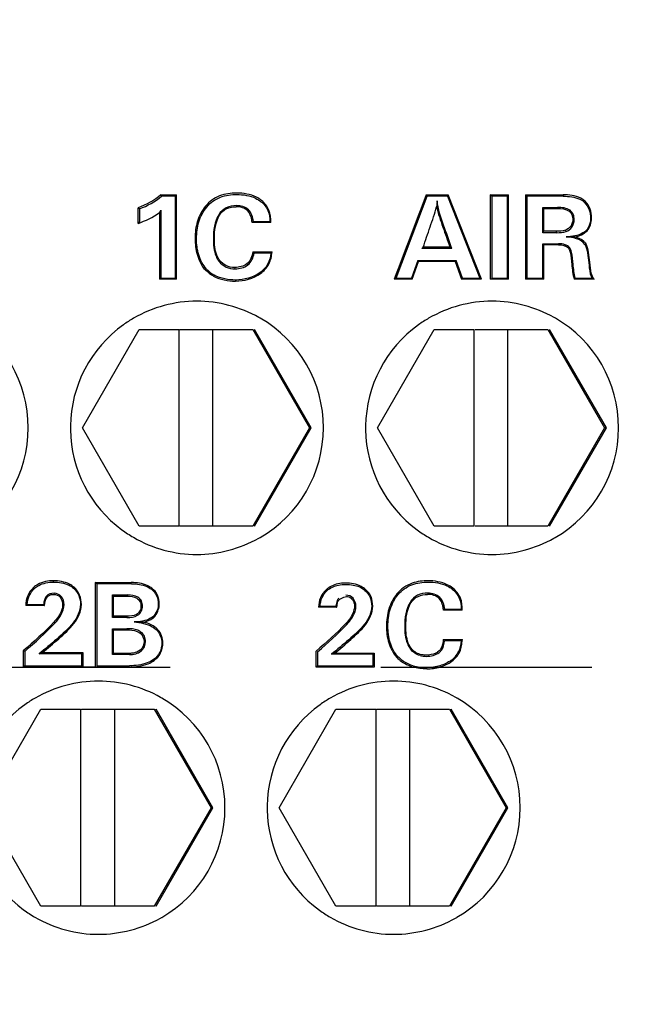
# Model space of a CAD drawing. Header units: millimetres. Extents: x 7426 to 8300, y 123 to 421.
# Tile 136 of 197: x 8144.52 to 8145.61, y 219.36 to 221.1. Entities that reach past the tile are written whole.
import ezdxf

# ---------------------------------------------------------------- set-up
doc = ezdxf.new("R2010")
doc.units = ezdxf.units.MM
doc.linetypes.add('CENTER', pattern=[0.6, 0.375, -0.075, 0.075, -0.075])
for name, color, linetype in [('中心线', 7, 'CENTER'), ('外形图', 7, 'Continuous'), ('尺寸标注', 7, 'Continuous'), ('运动范围', 7, 'Continuous')]:
    doc.layers.add(name, color=color, linetype=linetype)
doc.styles.add('微软雅黑', font='msyh.ttc')
doc.dimstyles.new('尺寸标注_1_20比例', dxfattribs={"dimtxt": 1.5, "dimasz": 1.25, "dimexe": 0.5, "dimexo": 0.4, "dimgap": 0.5, "dimtad": 1, "dimdec": 1, "dimlfac": 20, "dimdsep": 46, "dimtxsty": '微软雅黑', "dimcen": 0.09, "dimadec": 0, "dimazin": 0, "dimtp": 0.01, "dimtm": 0.01, "dimtfac": 1, "dimtdec": 1, "dimtofl": 0, "dimtmove": 0, "dimatfit": 3, "dimfxl": 1, "dimtolj": 1, "dimarcsym": 0})

# ---------------------------------------------------------------- blocks, each defined once
blk = doc.blocks.new('*D1270')
at = {"layer": 'Defpoints', "color": 0}
for p in [(8171.7993, 231.3206), (8226.044, 230.3839), (8100.9141, 219.9546), (8166.8965, 219.9546), (8234.12, 219.9546)]:
    blk.add_point(p, dxfattribs=at)
at = {"layer": '尺寸标注', "color": 0, "lineweight": -2}
blk.add_arc((8166.8965, 219.9546), 12.3783, 15.78836, 174.21164, dxfattribs=at)
at = {"layer": '尺寸标注', "color": 0}
for points in [[(8178.6047, 223.2761), (8179.0109, 223.369), (8179.0868, 222.1041)], [(8154.3732, 221.2135), (8154.7894, 221.1925), (8154.5182, 219.9546)]]:
    blk.add_solid(points, dxfattribs=at)
at = {"layer": '尺寸标注', "color": 0, "insert": (8165.7062, 233.56), "char_height": 1.5, "attachment_point": 5, "rotation": 5, "style": '微软雅黑'}
blk.add_mtext('\\A1;-\\A1;170%%d', dxfattribs=at)
blk = doc.blocks.new('*D1271')
at = {"layer": 'Defpoints', "color": 0}
for p in [(8100.9141, 219.9546), (8166.8965, 219.9546), (8234.12, 219.9546), (8160.0673, 209.5713), (8226.044, 209.5253)]:
    blk.add_point(p, dxfattribs=at)
at = {"layer": '尺寸标注', "color": 0, "lineweight": -2}
blk.add_arc((8166.8965, 219.9546), 12.4279, 185.76527, 344.23473, dxfattribs=at)
at = {"layer": '尺寸标注', "color": 0}
for points in [[(8154.7396, 218.7167), (8154.3234, 218.6957), (8154.4686, 219.9546)], [(8179.0599, 216.5315), (8178.6538, 216.6244), (8179.1355, 217.7965)]]:
    blk.add_solid(points, dxfattribs=at)
at = {"layer": '尺寸标注', "color": 0, "insert": (8165.9248, 208.8482), "char_height": 1.5, "attachment_point": 5, "rotation": 355, "style": '微软雅黑'}
blk.add_mtext('\\A1;+\\A1;170%%d', dxfattribs=at)

msp = doc.modelspace()

# ---------------------------------------------------------------- linework, layer by layer
at = {"layer": '中心线', "linetype": 'CENTER', "ltscale": 5}
msp.add_line((8100.9141, 219.9546), (8234.12, 219.9546), dxfattribs=at)
at = {"layer": '外形图', "color": 7, "linetype": 'Continuous'}
for p, q in [((8144.7729, 220.7936), (8144.8009, 220.7936)), ((8144.7991, 220.7911), (8144.7741, 220.7911)), ((8144.7991, 220.7911), (8144.8009, 220.7936)), ((8144.7991, 220.6455), (8144.7991, 220.7911)), ((8144.8009, 220.6436), (8144.8009, 220.7936)), ((8145.1913, 220.6455), (8145.2465, 220.7911)), ((8145.2447, 220.7936), (8145.2836, 220.7936)), ((8145.2465, 220.7911), (8145.2447, 220.7936)), ((8145.2825, 220.7911), (8145.2465, 220.7911)), ((8145.2825, 220.7911), (8145.2836, 220.7936)), ((8145.2825, 220.7911), (8145.34, 220.6455)), ((8145.3428, 220.6436), (8145.2836, 220.7936)), ((8145.3612, 220.7911), (8145.3587, 220.7936)), ((8145.3587, 220.7936), (8145.3913, 220.7936)), ((8145.3587, 220.7936), (8145.3587, 220.6436)), ((8145.3894, 220.7911), (8145.3612, 220.7911)), ((8145.3612, 220.7911), (8145.3612, 220.6455)), ((8145.3894, 220.7911), (8145.3913, 220.7936)), ((8145.3894, 220.6455), (8145.3894, 220.7911)), ((8145.3913, 220.6436), (8145.3913, 220.7936)), ((8145.4237, 220.7911), (8145.4212, 220.7936)), ((8145.4212, 220.7936), (8145.4881, 220.7936)), ((8145.4884, 220.7911), (8145.4237, 220.7911)), ((8145.4237, 220.7911), (8145.4237, 220.6455)), ((8145.4881, 220.7936), (8145.4884, 220.7911)), ((8144.9073, 220.7745), (8144.907, 220.7726)), ((8145.5264, 220.7802), (8145.5276, 220.7821)), ((8144.7322, 220.7429), (8144.7322, 220.7708)), ((8144.7348, 220.7689), (8144.7348, 220.7456)), ((8144.7703, 220.7622), (8144.7703, 220.6436)), ((8144.7729, 220.7666), (8144.7728, 220.6455)), ((8144.8757, 220.7582), (8144.8772, 220.7574)), ((8145.4519, 220.7264), (8145.4519, 220.7712)), ((8145.4519, 220.7712), (8145.4537, 220.7694)), ((8145.4519, 220.7712), (8145.4784, 220.7712)), ((8145.4537, 220.729), (8145.4537, 220.7694)), ((8145.4537, 220.7694), (8145.4781, 220.7694)), ((8145.4784, 220.7712), (8145.4781, 220.7694)), ((8145.5005, 220.7661), (8145.4989, 220.7647)), ((8144.9685, 220.7444), (8144.9352, 220.7444)), ((8144.9375, 220.7463), (8144.9668, 220.7463)), ((8145.5038, 220.7361), (8145.5017, 220.7377)), ((8145.508, 220.75), (8145.5055, 220.7504)), ((8145.537, 220.7521), (8145.5389, 220.7525)), ((8145.4519, 220.7264), (8145.4537, 220.729)), ((8145.4768, 220.7264), (8145.4519, 220.7264)), ((8145.4762, 220.729), (8145.4537, 220.729)), ((8145.4935, 220.7284), (8145.4925, 220.7308)), ((8144.8363, 220.7158), (8144.8337, 220.7161)), ((8144.8662, 220.7158), (8144.868, 220.7161)), ((8145.4519, 220.6455), (8145.4519, 220.7067)), ((8145.4519, 220.7067), (8145.4537, 220.7049)), ((8145.4519, 220.7067), (8145.4802, 220.7067)), ((8145.4799, 220.7049), (8145.4537, 220.7049)), ((8145.4537, 220.6436), (8145.4537, 220.7049)), ((8145.4802, 220.7067), (8145.4799, 220.7049)), ((8145.4916, 220.705), (8145.4906, 220.7033)), ((8145.5269, 220.7055), (8145.5285, 220.7069)), ((8144.9362, 220.6922), (8144.9705, 220.6922)), ((8144.9685, 220.6897), (8144.9385, 220.6897)), ((8145.2367, 220.698), (8145.2394, 220.7006)), ((8145.2904, 220.698), (8145.2367, 220.698)), ((8145.2869, 220.7006), (8145.2394, 220.7006)), ((8145.2904, 220.698), (8145.2869, 220.7006)), ((8145.4997, 220.6999), (8145.4976, 220.6989)), ((8145.5033, 220.6918), (8145.5009, 220.6917)), ((8144.9276, 220.669), (8144.9259, 220.6711)), ((8145.23, 220.6772), (8145.2188, 220.6455)), ((8145.22, 220.6436), (8145.2312, 220.6753)), ((8145.23, 220.6772), (8145.2312, 220.6753)), ((8145.23, 220.6772), (8145.298, 220.6772)), ((8145.2961, 220.6753), (8145.2312, 220.6753)), ((8145.298, 220.6772), (8145.2961, 220.6753)), ((8145.2961, 220.6753), (8145.3073, 220.6436)), ((8145.3092, 220.6455), (8145.298, 220.6772)), ((8145.506, 220.6699), (8145.5035, 220.67)), ((8145.5338, 220.6733), (8145.5356, 220.6738)), ((8144.9047, 220.6621), (8144.9044, 220.6646)), ((8144.9491, 220.6552), (8144.95, 220.6538)), ((8145.5364, 220.6535), (8145.5383, 220.6543)), ((8144.7728, 220.6455), (8144.7703, 220.6436)), ((8144.8009, 220.6436), (8144.7703, 220.6436)), ((8144.7728, 220.6455), (8144.7991, 220.6455)), ((8144.7991, 220.6455), (8144.8009, 220.6436)), ((8144.9059, 220.6423), (8144.9055, 220.6404)), ((8145.1913, 220.6455), (8145.1877, 220.6436)), ((8145.22, 220.6436), (8145.1877, 220.6436)), ((8145.1913, 220.6455), (8145.2188, 220.6455)), ((8145.2188, 220.6455), (8145.22, 220.6436)), ((8145.3092, 220.6455), (8145.3073, 220.6436)), ((8145.3428, 220.6436), (8145.3073, 220.6436)), ((8145.3092, 220.6455), (8145.34, 220.6455)), ((8145.3428, 220.6436), (8145.34, 220.6455)), ((8145.3913, 220.6436), (8145.3587, 220.6436)), ((8145.3612, 220.6455), (8145.3894, 220.6455)), ((8145.3894, 220.6455), (8145.3913, 220.6436)), ((8145.4237, 220.6455), (8145.4211, 220.6436)), ((8145.4537, 220.6436), (8145.4211, 220.6436)), ((8145.4237, 220.6455), (8145.4519, 220.6455)), ((8145.4519, 220.6455), (8145.4537, 220.6436)), ((8145.5436, 220.6436), (8145.5081, 220.6436)), ((8145.5099, 220.6455), (8145.5399, 220.6455)), ((8144.6332, 220.3796), (8144.7342, 220.5546)), ((8144.7342, 220.5546), (8144.8052, 220.5546)), ((8144.8052, 220.2046), (8144.8052, 220.5546)), ((8144.8067, 220.5546), (8144.9362, 220.5546)), ((8144.8652, 220.2046), (8144.8652, 220.5546)), ((8144.9362, 220.5546), (8145.0372, 220.3796)), ((8145.0402, 220.3796), (8144.9392, 220.5546)), ((8145.1581, 220.3796), (8145.2591, 220.5546)), ((8145.2591, 220.5546), (8145.3301, 220.5546)), ((8145.3301, 220.2046), (8145.3301, 220.5546)), ((8145.3316, 220.5546), (8145.4611, 220.5546)), ((8145.3901, 220.2046), (8145.3901, 220.5546)), ((8145.4611, 220.5546), (8145.5621, 220.3796)), ((8145.5651, 220.3796), (8145.4641, 220.5546)), ((8144.7342, 220.2046), (8144.6332, 220.3796)), ((8145.0372, 220.3796), (8144.9362, 220.2046)), ((8144.9392, 220.2046), (8145.0402, 220.3796)), ((8145.0372, 220.3796), (8145.0402, 220.3796)), ((8145.2591, 220.2046), (8145.1581, 220.3796)), ((8145.5621, 220.3796), (8145.4611, 220.2046)), ((8145.4641, 220.2046), (8145.5651, 220.3796)), ((8145.5621, 220.3796), (8145.5651, 220.3796)), ((8144.8052, 220.2046), (8144.7342, 220.2046)), ((8144.9362, 220.2046), (8144.8067, 220.2046)), ((8145.3301, 220.2046), (8145.2591, 220.2046)), ((8145.4611, 220.2046), (8145.3316, 220.2046)), ((8144.5821, 220.1055), (8144.5817, 220.1078)), ((8144.5482, 220.0941), (8144.5463, 220.0958)), ((8144.6174, 220.0946), (8144.6185, 220.0963)), ((8144.6561, 220.1047), (8144.7203, 220.1047)), ((8144.6587, 220.1024), (8144.6561, 220.1047)), ((8144.7207, 220.1024), (8144.6587, 220.1024)), ((8144.6587, 220.1024), (8144.6587, 219.9569)), ((8144.569, 220.0801), (8144.5704, 220.0788)), ((8144.5828, 220.0858), (8144.5823, 220.0837)), ((8144.5957, 220.08), (8144.5936, 220.0787)), ((8144.6869, 220.0425), (8144.6869, 220.0826)), ((8144.6869, 220.0826), (8144.6887, 220.0804)), ((8144.6869, 220.0826), (8144.714, 220.0826)), ((8144.6887, 220.0447), (8144.6887, 220.0804)), ((8144.6887, 220.0804), (8144.7137, 220.0804)), ((8144.714, 220.0826), (8144.7137, 220.0804)), ((8144.5661, 220.0637), (8144.5325, 220.0637)), ((8144.5352, 220.0659), (8144.5645, 220.0659)), ((8144.6007, 220.0654), (8144.5981, 220.0655)), ((8144.6298, 220.0657), (8144.6315, 220.0657)), ((8144.74, 220.063), (8144.7375, 220.0631)), ((8145.0859, 220.0607), (8145.0533, 220.0607)), ((8145.0559, 220.0629), (8145.0843, 220.0629)), ((8145.3089, 220.0555), (8145.2755, 220.0555)), ((8145.2778, 220.0576), (8145.3071, 220.0576)), ((8144.6869, 220.0425), (8144.6887, 220.0447)), ((8144.7126, 220.0425), (8144.6869, 220.0425)), ((8144.7122, 220.0447), (8144.6887, 220.0447)), ((8144.7122, 220.0447), (8144.7126, 220.0425)), ((8144.7621, 220.0477), (8144.7635, 220.0465)), ((8144.5843, 220.0326), (8144.5823, 220.0341)), ((8144.6169, 220.0332), (8144.6182, 220.0319)), ((8144.6869, 219.9766), (8144.6869, 220.0227)), ((8144.6869, 220.0227), (8144.6887, 220.0206)), ((8144.6869, 220.0227), (8144.7126, 220.0227)), ((8144.6887, 219.9788), (8144.6887, 220.0206)), ((8144.6887, 220.0206), (8144.7122, 220.0206)), ((8144.7126, 220.0227), (8144.7122, 220.0206)), ((8144.7664, 220.0193), (8144.7677, 220.0208)), ((8144.7375, 220.0166), (8144.7358, 220.0149)), ((8145.2751, 220.0032), (8145.3093, 220.0032)), ((8144.7745, 219.9973), (8144.7763, 219.9973)), ((8145.3074, 220.001), (8145.2774, 220.001)), ((8144.5282, 219.9833), (8144.5282, 219.9547)), ((8144.5308, 219.9823), (8144.5308, 219.9569)), ((8144.6323, 219.978), (8144.5562, 219.978)), ((8144.562, 219.9802), (8144.6341, 219.9802)), ((8144.6323, 219.978), (8144.6341, 219.9802)), ((8144.6323, 219.9569), (8144.6323, 219.978)), ((8144.6341, 219.9802), (8144.6341, 219.9547)), ((8144.6869, 219.9766), (8144.6887, 219.9788)), ((8144.7173, 219.9766), (8144.6869, 219.9766)), ((8144.7169, 219.9788), (8144.6887, 219.9788)), ((8144.7169, 219.9788), (8144.7173, 219.9766)), ((8144.7377, 219.9828), (8144.737, 219.9834)), ((8145.0491, 219.9546), (8145.0491, 219.9825)), ((8145.0517, 219.9815), (8145.0517, 219.9568)), ((8145.1503, 219.9772), (8145.0761, 219.9772)), ((8145.0819, 219.9794), (8145.1521, 219.9794)), ((8145.1503, 219.9568), (8145.1503, 219.9772)), ((8145.1521, 219.9794), (8145.1521, 219.9546)), ((8144.5308, 219.9569), (8144.5282, 219.9547)), ((8144.5282, 219.9547), (8144.7165, 219.9547)), ((8144.5308, 219.9569), (8144.6323, 219.9569)), ((8144.6323, 219.9569), (8144.6341, 219.9547)), ((8144.6587, 219.9569), (8144.7169, 219.9569)), ((8145.0517, 219.9568), (8145.0491, 219.9546)), ((8145.1521, 219.9546), (8145.0491, 219.9546)), ((8145.0517, 219.9568), (8145.1503, 219.9568)), ((8144.4582, 219.7046), (8144.5592, 219.8796)), ((8144.5592, 219.8796), (8144.6302, 219.8796)), ((8144.6302, 219.8796), (8144.6302, 219.5296)), ((8144.6317, 219.8796), (8144.7612, 219.8796)), ((8144.6902, 219.8796), (8144.6902, 219.5296)), ((8144.7612, 219.8796), (8144.8623, 219.7046)), ((8144.8652, 219.7046), (8144.7642, 219.8796)), ((8144.9831, 219.7046), (8145.0841, 219.8796)), ((8145.0841, 219.8796), (8145.1551, 219.8796)), ((8145.1551, 219.8796), (8145.1551, 219.5296)), ((8145.1566, 219.8796), (8145.2861, 219.8796)), ((8145.2151, 219.8796), (8145.2151, 219.5296)), ((8145.2861, 219.8796), (8145.3872, 219.7046)), ((8145.3901, 219.7046), (8145.2891, 219.8796)), ((8144.5592, 219.5296), (8144.4582, 219.7046)), ((8144.8623, 219.7046), (8144.7612, 219.5296)), ((8144.7642, 219.5296), (8144.8652, 219.7046)), ((8144.8623, 219.7046), (8144.8652, 219.7046)), ((8145.0841, 219.5296), (8144.9831, 219.7046)), ((8145.3872, 219.7046), (8145.2861, 219.5296)), ((8145.2891, 219.5296), (8145.3901, 219.7046)), ((8145.3872, 219.7046), (8145.3901, 219.7046)), ((8144.6302, 219.5296), (8144.5592, 219.5296)), ((8144.7612, 219.5296), (8144.6317, 219.5296)), ((8145.1551, 219.5296), (8145.0841, 219.5296)), ((8145.2861, 219.5296), (8145.1566, 219.5296))]:
    msp.add_line(p, q, dxfattribs=at)
for centre, radius, start, end in [((8144.1027, 220.4746), 0.7422, 25.2418, 25.461), ((8145.3366, 221.5922), 1.0198, 233.6576, 233.8375), ((8144.6796, 220.8182), 0.1066, 328.2882, 331.0348), ((8144.8461, 220.7893), 0.1578, 320.8555, 322.0261), ((8144.8946, 220.6994), 0.0575, 222.5461, 241.0444), ((8144.8951, 220.6993), 0.0556, 222.6004, 240.9966), ((8145.5818, 220.5731), 0.102, 134.7956, 136.272), ((8144.837, 220.3794), 0.2252, 90.0154, 120.0763), ((8145.362, 220.3794), 0.2252, 90.0153, 120.0863), ((8144.312, 220.3797), 0.225, 299.9744, 59.9592), ((8144.837, 220.3796), 0.2251, 125.5556, 179.1526), ((8144.8367, 220.38), 0.2245, 120.0719, 125.5526), ((8144.8367, 220.3791), 0.2256, 59.9743, 60.6446), ((8144.837, 220.3797), 0.225, 299.9642, 59.9643), ((8145.3619, 220.3796), 0.225, 125.5538, 179.1539), ((8145.3616, 220.38), 0.2245, 120.0821, 125.5513), ((8145.3616, 220.3791), 0.2256, 59.9881, 60.6584), ((8145.3619, 220.3796), 0.225, 299.9497, 59.9787), ((8144.8338, 220.3796), 0.2218, 179.1421, 180.834), ((8144.8369, 220.3796), 0.225, 180.8205, 233.6916), ((8145.3587, 220.3796), 0.2218, 179.1438, 180.8318), ((8145.3619, 220.3796), 0.225, 180.8186, 233.6455), ((8144.8367, 220.3793), 0.2246, 233.6976, 239.8613), ((8145.3616, 220.3793), 0.2246, 233.651, 239.846), ((8144.8369, 220.3795), 0.2249, 239.845, 269.9995), ((8144.8367, 220.3801), 0.2255, 299.2777, 299.9527), ((8145.3619, 220.3795), 0.2249, 239.8297, 269.9997), ((8145.3616, 220.3801), 0.2255, 299.2636, 299.9386), ((8144.6728, 219.8885), 0.2245, 127.8132, 128.6948), ((8143.8871, 221.7419), 1.8866, 290.7734, 290.9609), ((8144.2538, 222.1597), 2.3323, 290.6466, 290.7993), ((8145.2347, 220.0101), 0.057, 222.4391, 233.2865), ((8145.235, 220.0101), 0.0548, 222.4486, 233.2945), ((8144.662, 219.7045), 0.2251, 90.0147, 120.0615), ((8145.1869, 219.7044), 0.2252, 90.0147, 120.07), ((8144.6616, 219.7051), 0.2244, 120.0579, 125.5621), ((8144.6616, 219.704), 0.2256, 59.9643, 60.6347), ((8144.6619, 219.7046), 0.225, 299.9669, 59.9547), ((8145.1865, 219.7051), 0.2244, 120.0665, 125.561), ((8145.1866, 219.704), 0.2256, 59.9767, 60.6471), ((8145.1869, 219.7046), 0.225, 300.0147, 59.9677), ((8144.6619, 219.7046), 0.225, 125.5659, 179.1668), ((8145.1869, 219.7046), 0.225, 125.5644, 179.1679), ((8145.1836, 219.7046), 0.2217, 179.1551, 180.8613), ((8144.662, 219.7046), 0.225, 180.8386, 233.6977), ((8145.1869, 219.7046), 0.225, 180.8489, 234.0425), ((8144.6618, 219.7043), 0.2247, 233.7027, 239.8617), ((8145.1867, 219.7043), 0.2246, 234.0456, 239.8894), ((8144.662, 219.7046), 0.225, 239.845, 269.9982), ((8144.6617, 219.705), 0.2254, 299.2792, 299.9544), ((8145.1869, 219.7046), 0.225, 239.8734, 269.997), ((8145.1866, 219.7051), 0.2256, 299.3337, 300.0051)]:
    msp.add_arc(centre, radius, start, end, dxfattribs=at)
for points in [[(8144.7729, 220.7936), (8144.7613, 220.7833), (8144.7468, 220.7761), (8144.7322, 220.7708)], [(8144.7348, 220.7689), (8144.7489, 220.7741), (8144.7628, 220.7812), (8144.7741, 220.7911)], [(8145.2447, 220.7936), (8145.2257, 220.7436), (8145.2067, 220.6936), (8145.1877, 220.6436)], [(8145.4212, 220.7936), (8145.4212, 220.7436), (8145.4212, 220.6936), (8145.4211, 220.6436)], [(8144.7322, 220.7429), (8144.7456, 220.7476), (8144.7592, 220.7533), (8144.7703, 220.7622)], [(8144.8757, 220.7582), (8144.8682, 220.7458), (8144.8662, 220.7303), (8144.8662, 220.7158)], [(8144.868, 220.7161), (8144.868, 220.7302), (8144.8699, 220.7453), (8144.8772, 220.7574)], [(8145.4781, 220.7694), (8145.4852, 220.7694), (8145.4931, 220.7688), (8145.4989, 220.7647)], [(8145.5005, 220.7661), (8145.4943, 220.7705), (8145.486, 220.7712), (8145.4784, 220.7712)], [(8145.4989, 220.7647), (8145.5031, 220.7617), (8145.5055, 220.7557), (8145.5055, 220.7504)], [(8144.9375, 220.7463), (8144.9367, 220.7457), (8144.9359, 220.7451), (8144.9352, 220.7444)], [(8145.5017, 220.7377), (8145.4994, 220.7346), (8145.4961, 220.732), (8145.4925, 220.7308)], [(8145.5055, 220.7504), (8145.5055, 220.746), (8145.5043, 220.7413), (8145.5017, 220.7377)], [(8145.5038, 220.7361), (8145.5067, 220.74), (8145.508, 220.7452), (8145.508, 220.75)], [(8145.4925, 220.7308), (8145.4873, 220.729), (8145.4817, 220.729), (8145.4762, 220.729)], [(8145.4768, 220.7264), (8145.4765, 220.7273), (8145.4764, 220.7282), (8145.4762, 220.729)], [(8145.4768, 220.7264), (8145.4824, 220.7264), (8145.4882, 220.7265), (8145.4935, 220.7284)], [(8145.4935, 220.7284), (8145.4976, 220.7298), (8145.5013, 220.7326), (8145.5038, 220.7361)], [(8145.4799, 220.7049), (8145.4835, 220.7049), (8145.4872, 220.7044), (8145.4906, 220.7033)], [(8145.4916, 220.705), (8145.488, 220.7062), (8145.484, 220.7067), (8145.4802, 220.7067)], [(8145.4906, 220.7033), (8145.4932, 220.7024), (8145.4959, 220.7011), (8145.4976, 220.6989)], [(8145.4997, 220.6999), (8145.4977, 220.7024), (8145.4946, 220.704), (8145.4916, 220.705)], [(8144.9362, 220.6922), (8144.9354, 220.6844), (8144.9321, 220.6758), (8144.9259, 220.6711)], [(8144.9276, 220.669), (8144.9338, 220.6737), (8144.9373, 220.682), (8144.9385, 220.6897)], [(8145.4976, 220.6989), (8145.4992, 220.6968), (8145.5003, 220.6943), (8145.5009, 220.6917)], [(8145.5033, 220.6918), (8145.5027, 220.6947), (8145.5014, 220.6975), (8145.4997, 220.6999)], [(8145.5009, 220.6917), (8145.5024, 220.6846), (8145.5028, 220.6772), (8145.5035, 220.67)], [(8145.506, 220.6699), (8145.5053, 220.6772), (8145.5049, 220.6846), (8145.5033, 220.6918)], [(8144.8761, 220.6755), (8144.8763, 220.6762), (8144.8769, 220.6767), (8144.8774, 220.6773)], [(8144.9259, 220.6711), (8144.9199, 220.6666), (8144.9118, 220.6646), (8144.9044, 220.6646)], [(8144.9047, 220.6621), (8144.9127, 220.6621), (8144.9212, 220.6643), (8144.9276, 220.669)], [(8145.5338, 220.6733), (8145.5345, 220.6667), (8145.5349, 220.66), (8145.5364, 220.6535)], [(8145.5383, 220.6543), (8145.5368, 220.6607), (8145.5363, 220.6673), (8145.5356, 220.6738)], [(8144.9059, 220.6423), (8144.893, 220.6423), (8144.8795, 220.6445), (8144.8682, 220.6507)], [(8144.9055, 220.6404), (8144.921, 220.6404), (8144.9374, 220.6448), (8144.95, 220.6538)], [(8144.9491, 220.6552), (8144.9369, 220.6465), (8144.9209, 220.6423), (8144.9059, 220.6423)], [(8145.5364, 220.6535), (8145.5371, 220.6507), (8145.5384, 220.648), (8145.5399, 220.6455)], [(8145.5436, 220.6436), (8145.5414, 220.6469), (8145.5391, 220.6504), (8145.5383, 220.6543)], [(8144.8667, 220.6491), (8144.8783, 220.6427), (8144.8923, 220.6404), (8144.9055, 220.6404)], [(8145.5399, 220.6455), (8145.5411, 220.6449), (8145.5423, 220.6443), (8145.5436, 220.6436)], [(8144.9473, 220.5757), (8144.9141, 220.5943), (8144.875, 220.6046), (8144.837, 220.6046)], [(8145.4722, 220.5757), (8145.4391, 220.5943), (8145.3999, 220.6046), (8145.3619, 220.6046)], [(8144.8369, 220.1546), (8144.8748, 220.1546), (8144.9139, 220.1648), (8144.947, 220.1834)], [(8145.3619, 220.1546), (8145.3998, 220.1546), (8145.4388, 220.1648), (8145.4719, 220.1833)], [(8144.6561, 220.1047), (8144.6561, 220.0547), (8144.6561, 220.0047), (8144.6561, 219.9547)], [(8145.0875, 220.1023), (8145.0799, 220.1007), (8145.0724, 220.0972), (8145.0667, 220.092)], [(8145.0685, 220.0903), (8145.074, 220.0953), (8145.0813, 220.0987), (8145.0886, 220.1002)], [(8145.1012, 220.1036), (8145.0966, 220.1036), (8145.092, 220.1033), (8145.0875, 220.1023)], [(8145.0886, 220.1002), (8145.0929, 220.101), (8145.0972, 220.1014), (8145.1015, 220.1014)], [(8145.1015, 220.1014), (8145.106, 220.1014), (8145.1106, 220.1011), (8145.115, 220.1003)], [(8145.115, 220.1003), (8145.1225, 220.0989), (8145.1301, 220.0958), (8145.1358, 220.0907)], [(8144.569, 220.0801), (8144.5661, 220.076), (8144.565, 220.0708), (8144.5645, 220.0659)], [(8144.5661, 220.0637), (8144.5664, 220.0689), (8144.5673, 220.0746), (8144.5704, 220.0788)], [(8144.5828, 220.0858), (8144.5778, 220.0858), (8144.5719, 220.0841), (8144.569, 220.0801)], [(8144.5823, 220.0837), (8144.5865, 220.0837), (8144.5909, 220.0818), (8144.5936, 220.0787)], [(8144.5957, 220.08), (8144.5926, 220.0836), (8144.5875, 220.0858), (8144.5828, 220.0858)], [(8144.5936, 220.0787), (8144.5967, 220.0752), (8144.5981, 220.0701), (8144.5981, 220.0655)], [(8144.6007, 220.0654), (8144.6007, 220.0706), (8144.5991, 220.0762), (8144.5957, 220.08)], [(8145.0887, 220.0767), (8145.0869, 220.0742), (8145.0858, 220.0711), (8145.0851, 220.0681)], [(8145.1147, 220.0767), (8145.1117, 220.0801), (8145.1067, 220.0823), (8145.1021, 220.0823)], [(8145.1127, 220.0753), (8145.1147, 220.0731), (8145.116, 220.0702), (8145.1166, 220.0673)], [(8145.1197, 220.0624), (8145.1197, 220.0674), (8145.1181, 220.0729), (8145.1147, 220.0767)], [(8144.6298, 220.0657), (8144.6298, 220.054), (8144.6241, 220.0423), (8144.6169, 220.0332)], [(8144.6182, 220.0319), (8144.6258, 220.0414), (8144.6315, 220.0536), (8144.6315, 220.0657)], [(8144.7682, 220.0667), (8144.7682, 220.0601), (8144.766, 220.0531), (8144.7621, 220.0477)], [(8144.7635, 220.0465), (8144.7676, 220.0522), (8144.77, 220.0597), (8144.77, 220.0668)], [(8145.0851, 220.0681), (8145.0847, 220.0664), (8145.0845, 220.0646), (8145.0843, 220.0629)], [(8145.1166, 220.0673), (8145.117, 220.0657), (8145.1171, 220.0641), (8145.1171, 220.0625)], [(8145.1478, 220.0626), (8145.1478, 220.0513), (8145.1424, 220.04), (8145.1353, 220.0311)], [(8145.1367, 220.0298), (8145.144, 220.039), (8145.1496, 220.0509), (8145.1496, 220.0627)], [(8145.216, 220.0695), (8145.2086, 220.0571), (8145.2065, 220.0416), (8145.2065, 220.0271)], [(8145.2084, 220.0272), (8145.2084, 220.0412), (8145.2103, 220.0564), (8145.2176, 220.0684)], [(8144.5823, 220.0341), (8144.5654, 220.016), (8144.5468, 219.9997), (8144.5282, 219.9833)], [(8144.5308, 219.9823), (8144.5492, 219.9985), (8144.5676, 220.0147), (8144.5843, 220.0326)], [(8144.7763, 219.9973), (8144.7763, 220.0056), (8144.7732, 220.0145), (8144.7677, 220.0208)], [(8145.1017, 220.0319), (8145.0853, 220.0143), (8145.0671, 219.9984), (8145.0491, 219.9825)], [(8145.0517, 219.9815), (8145.0695, 219.9972), (8145.0874, 220.013), (8145.1036, 220.0304)], [(8144.7358, 220.0149), (8144.7402, 220.0115), (8144.743, 220.0054), (8144.743, 219.9998)], [(8144.7664, 220.0193), (8144.7716, 220.0135), (8144.7745, 220.0051), (8144.7745, 219.9973)], [(8144.7359, 219.9845), (8144.7326, 219.9818), (8144.7283, 219.9802), (8144.7241, 219.9794)], [(8144.743, 219.9998), (8144.743, 219.9942), (8144.7403, 219.988), (8144.7359, 219.9845)], [(8144.7377, 219.9828), (8144.7425, 219.9867), (8144.7456, 219.9935), (8144.7456, 219.9998)], [(8145.2338, 219.9749), (8145.227, 219.9768), (8145.2206, 219.9813), (8145.2163, 219.987)], [(8145.234, 219.977), (8145.2277, 219.9788), (8145.2217, 219.983), (8145.2177, 219.9883)], [(8144.7241, 219.9794), (8144.7217, 219.979), (8144.7193, 219.9788), (8144.7169, 219.9788)], [(8144.7173, 219.9766), (8144.7244, 219.9766), (8144.7321, 219.9784), (8144.7377, 219.9828)], [(8144.7598, 219.9679), (8144.7564, 219.9654), (8144.7525, 219.9634), (8144.7486, 219.9619)], [(8145.2338, 219.9749), (8145.2374, 219.9739), (8145.2413, 219.9735), (8145.2451, 219.9735)], [(8145.2447, 219.9757), (8145.2411, 219.9757), (8145.2375, 219.9761), (8145.234, 219.977)], [(8145.2451, 219.9735), (8145.253, 219.9735), (8145.2615, 219.9756), (8145.2679, 219.9804)], [(8144.7486, 219.9619), (8144.7386, 219.9581), (8144.7276, 219.9569), (8144.7169, 219.9569)], [(8145.22, 219.9548), (8145.213, 219.9568), (8145.2063, 219.9601), (8145.2006, 219.9644)], [(8145.2216, 219.9567), (8145.2147, 219.9587), (8145.208, 219.9618), (8145.2022, 219.9661)], [(8145.2459, 219.9514), (8145.2374, 219.9514), (8145.2289, 219.9523), (8145.2207, 219.9546)], [(8145.2216, 219.9567), (8145.2296, 219.9545), (8145.2379, 219.9533), (8145.2462, 219.9536)], [(8145.2459, 219.9514), (8145.2538, 219.9514), (8145.2618, 219.9524), (8145.2694, 219.9546)], [(8145.2692, 219.9567), (8145.2618, 219.9546), (8145.2539, 219.9536), (8145.2462, 219.9536)], [(8145.2894, 219.9666), (8145.2833, 219.9622), (8145.2764, 219.9589), (8145.2692, 219.9567)], [(8145.2692, 219.9567), (8145.2693, 219.956), (8145.2694, 219.9553), (8145.2694, 219.9546)], [(8145.2694, 219.9546), (8145.2769, 219.9568), (8145.2841, 219.9603), (8145.2904, 219.9648)], [(8144.7723, 219.9007), (8144.7391, 219.9193), (8144.6999, 219.9296), (8144.6619, 219.9296)], [(8145.2972, 219.9007), (8145.264, 219.9193), (8145.2249, 219.9296), (8145.1869, 219.9296)], [(8144.662, 219.4796), (8144.6999, 219.4796), (8144.7389, 219.4898), (8144.772, 219.5084)], [(8145.1869, 219.4796), (8145.2249, 219.4796), (8145.264, 219.4899), (8145.2971, 219.5085)]]:
    msp.add_open_spline(points, degree=3, dxfattribs=at)
for points, knots in [([(8144.9076, 220.7968), (8144.8973, 220.7968), (8144.8765, 220.7941), (8144.8588, 220.7816), (8144.8524, 220.7737)], [0, 0, 0, 0, 0.501018, 1, 1, 1, 1]), ([(8144.8545, 220.772), (8144.8607, 220.7796), (8144.8779, 220.7917), (8144.8981, 220.7942), (8144.908, 220.7942)], [0, 0, 0, 0, 0.499103, 1, 1, 1, 1]), ([(8144.9519, 220.7836), (8144.9491, 220.7858), (8144.9358, 220.7942), (8144.9196, 220.7968), (8144.9076, 220.7968)], [0, 0, 0, 0, 0.228854, 1, 1, 1, 1]), ([(8144.908, 220.7942), (8144.9193, 220.7942), (8144.9349, 220.7918), (8144.9479, 220.7839), (8144.9509, 220.7815)], [0, 0, 0, 0, 0.748661, 1, 1, 1, 1]), ([(8145.5276, 220.7821), (8145.5253, 220.7844), (8145.5135, 220.7925), (8145.4987, 220.7936), (8145.4881, 220.7936)], [0, 0, 0, 0, 0.239203, 1, 1, 1, 1]), ([(8145.4884, 220.7911), (8145.4985, 220.7911), (8145.5125, 220.79), (8145.524, 220.7826), (8145.5264, 220.7802)], [0, 0, 0, 0, 0.748771, 1, 1, 1, 1]), ([(8144.8524, 220.7737), (8144.8459, 220.7658), (8144.8362, 220.7471), (8144.8337, 220.7264), (8144.8337, 220.7161)], [0, 0, 0, 0, 0.499613, 1, 1, 1, 1]), ([(8144.8363, 220.7158), (8144.8363, 220.7258), (8144.8387, 220.746), (8144.8482, 220.7642), (8144.8545, 220.772)], [0, 0, 0, 0, 0.500464, 1, 1, 1, 1]), ([(8144.9073, 220.7745), (8144.9012, 220.7745), (8144.8885, 220.7725), (8144.8789, 220.7634), (8144.8757, 220.7582)], [0, 0, 0, 0, 0.500943, 1, 1, 1, 1]), ([(8144.8772, 220.7574), (8144.8802, 220.7623), (8144.8892, 220.7708), (8144.9012, 220.7726), (8144.907, 220.7726)], [0, 0, 0, 0, 0.499253, 1, 1, 1, 1]), ([(8144.9352, 220.7444), (8144.9347, 220.7463), (8144.9346, 220.75), (8144.9326, 220.7572), (8144.9265, 220.7691), (8144.9142, 220.7726), (8144.907, 220.7726)], [0, 0, 0, 0, 0.126711, 0.253389, 0.505002, 1, 1, 1, 1]), ([(8144.9375, 220.7463), (8144.9368, 220.7538), (8144.9313, 220.7698), (8144.9148, 220.7745), (8144.9073, 220.7745)], [0, 0, 0, 0, 0.500382, 1, 1, 1, 1]), ([(8144.9509, 220.7815), (8144.9561, 220.7774), (8144.9647, 220.7665), (8144.9669, 220.7529), (8144.9668, 220.7463)], [0, 0, 0, 0, 0.499726, 1, 1, 1, 1]), ([(8144.9685, 220.7444), (8144.9689, 220.7518), (8144.967, 220.7669), (8144.9576, 220.779), (8144.9519, 220.7836)], [0, 0, 0, 0, 0.500489, 1, 1, 1, 1]), ([(8145.2394, 220.7006), (8145.2435, 220.7125), (8145.2516, 220.7365), (8145.2599, 220.7605), (8145.2633, 220.7726)], [0, 0, 0, 0, 0.500001, 1, 1, 1, 1]), ([(8145.2642, 220.783), (8145.2644, 220.7826), (8145.2639, 220.7815), (8145.264, 220.7797), (8145.2636, 220.7767), (8145.2634, 220.7742), (8145.2633, 220.7726)], [0, 0, 0, 0, 0.146073, 0.28314, 0.539663, 1, 1, 1, 1]), ([(8145.2633, 220.7726), (8145.2659, 220.7603), (8145.2745, 220.7364), (8145.2827, 220.7125), (8145.2869, 220.7006)], [0, 0, 0, 0, 0.499977, 1, 1, 1, 1]), ([(8145.2904, 220.698), (8145.2854, 220.712), (8145.2758, 220.7399), (8145.2657, 220.7683), (8145.2642, 220.783)], [0, 0, 0, 0, 0.500165, 1, 1, 1, 1]), ([(8145.5264, 220.7802), (8145.5299, 220.7765), (8145.5355, 220.7675), (8145.537, 220.7572), (8145.537, 220.7521)], [0, 0, 0, 0, 0.499837, 1, 1, 1, 1]), ([(8145.5389, 220.7525), (8145.5389, 220.7579), (8145.5372, 220.7687), (8145.5313, 220.7782), (8145.5276, 220.7821)], [0, 0, 0, 0, 0.500216, 1, 1, 1, 1]), ([(8145.508, 220.75), (8145.508, 220.7531), (8145.5069, 220.7593), (8145.5029, 220.7644), (8145.5005, 220.7661)], [0, 0, 0, 0, 0.500478, 1, 1, 1, 1]), ([(8144.7348, 220.7456), (8144.7345, 220.7453), (8144.7344, 220.7447), (8144.7337, 220.744), (8144.7327, 220.7447), (8144.7326, 220.7433), (8144.7322, 220.7429)], [0, 0, 0, 0, 0.315352, 0.454762, 0.578698, 1, 1, 1, 1]), ([(8145.537, 220.7521), (8145.537, 220.747), (8145.5355, 220.7391), (8145.53, 220.7304), (8145.5216, 220.724), (8145.5091, 220.7201), (8145.4989, 220.7194), (8145.4938, 220.719)], [0, 0, 0, 0, 0.249363, 0.374626, 0.499811, 0.749426, 1, 1, 1, 1]), ([(8145.5093, 220.719), (8145.5172, 220.7205), (8145.5337, 220.727), (8145.5389, 220.7445), (8145.5389, 220.7525)], [0, 0, 0, 0, 0.500642, 1, 1, 1, 1]), ([(8144.8337, 220.7161), (8144.8337, 220.7111), (8144.8341, 220.7012), (8144.8375, 220.6864), (8144.843, 220.6727), (8144.8482, 220.6634), (8144.8522, 220.6606)], [0, 0, 0, 0, 0.250487, 0.498329, 0.750898, 1, 1, 1, 1]), ([(8144.8542, 220.6617), (8144.8477, 220.6688), (8144.8383, 220.6866), (8144.8363, 220.7061), (8144.8363, 220.7158)], [0, 0, 0, 0, 0.499183, 1, 1, 1, 1]), ([(8144.8662, 220.7158), (8144.8662, 220.7053), (8144.8673, 220.6908), (8144.874, 220.6783), (8144.8761, 220.6755)], [0, 0, 0, 0, 0.749049, 1, 1, 1, 1]), ([(8144.8774, 220.6773), (8144.8754, 220.68), (8144.869, 220.6921), (8144.868, 220.706), (8144.868, 220.7161)], [0, 0, 0, 0, 0.250899, 1, 1, 1, 1]), ([(8145.4938, 220.719), (8145.4954, 220.7191), (8145.5006, 220.719), (8145.5058, 220.719), (8145.5093, 220.719)], [0, 0, 0, 0, 0.319356, 1, 1, 1, 1]), ([(8145.5269, 220.7055), (8145.5239, 220.7108), (8145.5117, 220.7168), (8145.4999, 220.7185), (8145.4938, 220.719)], [0, 0, 0, 0, 0.49497, 1, 1, 1, 1]), ([(8145.5093, 220.719), (8145.5149, 220.7175), (8145.5225, 220.7146), (8145.5276, 220.7086), (8145.5285, 220.7069)], [0, 0, 0, 0, 0.748489, 1, 1, 1, 1]), ([(8145.5269, 220.7055), (8145.5295, 220.701), (8145.5317, 220.6898), (8145.5332, 220.679), (8145.5338, 220.6733)], [0, 0, 0, 0, 0.476566, 1, 1, 1, 1]), ([(8145.5356, 220.6738), (8145.5351, 220.6796), (8145.5335, 220.6907), (8145.5312, 220.7022), (8145.5285, 220.7069)], [0, 0, 0, 0, 0.514038, 1, 1, 1, 1]), ([(8144.9385, 220.6897), (8144.9383, 220.69), (8144.9375, 220.6901), (8144.9375, 220.6916), (8144.9365, 220.6919), (8144.9362, 220.6922)], [0, 0, 0, 0, 0.299213, 0.581791, 1, 1, 1, 1]), ([(8144.9685, 220.6897), (8144.9678, 220.683), (8144.9641, 220.6695), (8144.9546, 220.6592), (8144.9491, 220.6552)], [0, 0, 0, 0, 0.500193, 1, 1, 1, 1]), ([(8144.95, 220.6538), (8144.9561, 220.6581), (8144.9665, 220.6697), (8144.97, 220.6848), (8144.9705, 220.6922)], [0, 0, 0, 0, 0.499668, 1, 1, 1, 1]), ([(8144.8761, 220.6755), (8144.8794, 220.6711), (8144.8882, 220.6639), (8144.8993, 220.6621), (8144.9047, 220.6621)], [0, 0, 0, 0, 0.499513, 1, 1, 1, 1]), ([(8144.9044, 220.6646), (8144.899, 220.6646), (8144.8884, 220.6664), (8144.8803, 220.6734), (8144.8774, 220.6773)], [0, 0, 0, 0, 0.52476, 1, 1, 1, 1]), ([(8145.5035, 220.67), (8145.504, 220.6655), (8145.5051, 220.6567), (8145.5064, 220.6478), (8145.5081, 220.6436)], [0, 0, 0, 0, 0.50021, 1, 1, 1, 1]), ([(8145.5099, 220.6455), (8145.5086, 220.6494), (8145.5075, 220.6576), (8145.5065, 220.6658), (8145.506, 220.6699)], [0, 0, 0, 0, 0.499917, 1, 1, 1, 1]), ([(8144.8672, 220.6497), (8144.8671, 220.6496), (8144.867, 220.6494), (8144.8668, 220.6492), (8144.8667, 220.6491)], [0, 0, 0, 0, 0.504527, 1, 1, 1, 1]), ([(8144.5817, 220.1078), (8144.5723, 220.1078), (8144.5591, 220.1053), (8144.5486, 220.098), (8144.5463, 220.0958)], [0, 0, 0, 0, 0.748289, 1, 1, 1, 1]), ([(8144.6185, 220.0963), (8144.616, 220.0985), (8144.605, 220.1057), (8144.5915, 220.1078), (8144.5817, 220.1078)], [0, 0, 0, 0, 0.251506, 1, 1, 1, 1]), ([(8145.2479, 220.1078), (8145.2385, 220.1078), (8145.2178, 220.1055), (8145.1997, 220.0933), (8145.1928, 220.0847)], [0, 0, 0, 0, 0.46135, 1, 1, 1, 1]), ([(8145.2922, 220.0946), (8145.2892, 220.0971), (8145.2758, 220.1053), (8145.2596, 220.1078), (8145.2479, 220.1078)], [0, 0, 0, 0, 0.251373, 1, 1, 1, 1]), ([(8144.5463, 220.0958), (8144.5419, 220.0918), (8144.5348, 220.0817), (8144.5327, 220.0697), (8144.5325, 220.0637)], [0, 0, 0, 0, 0.499575, 1, 1, 1, 1]), ([(8144.5352, 220.0659), (8144.5356, 220.0711), (8144.5379, 220.0817), (8144.5443, 220.0906), (8144.5482, 220.0941)], [0, 0, 0, 0, 0.500373, 1, 1, 1, 1]), ([(8144.5482, 220.0941), (8144.5504, 220.0962), (8144.5605, 220.1032), (8144.5731, 220.1055), (8144.5821, 220.1055)], [0, 0, 0, 0, 0.251704, 1, 1, 1, 1]), ([(8144.5821, 220.1055), (8144.5915, 220.1055), (8144.6045, 220.1036), (8144.6151, 220.0967), (8144.6174, 220.0946)], [0, 0, 0, 0, 0.748526, 1, 1, 1, 1]), ([(8144.6174, 220.0946), (8144.6214, 220.091), (8144.6281, 220.082), (8144.6298, 220.071), (8144.6298, 220.0657)], [0, 0, 0, 0, 0.499653, 1, 1, 1, 1]), ([(8144.6315, 220.0657), (8144.6315, 220.0714), (8144.6297, 220.083), (8144.6227, 220.0925), (8144.6185, 220.0963)], [0, 0, 0, 0, 0.500404, 1, 1, 1, 1]), ([(8144.7569, 220.0946), (8144.7544, 220.0966), (8144.7431, 220.103), (8144.7299, 220.1047), (8144.7203, 220.1047)], [0, 0, 0, 0, 0.251177, 1, 1, 1, 1]), ([(8144.7207, 220.1024), (8144.73, 220.1024), (8144.7427, 220.1009), (8144.7535, 220.0947), (8144.756, 220.0928)], [0, 0, 0, 0, 0.748855, 1, 1, 1, 1]), ([(8144.756, 220.0928), (8144.7599, 220.0898), (8144.7665, 220.0818), (8144.7682, 220.0717), (8144.7682, 220.0667)], [0, 0, 0, 0, 0.499627, 1, 1, 1, 1]), ([(8144.77, 220.0668), (8144.77, 220.072), (8144.7681, 220.0829), (8144.7611, 220.0914), (8144.7569, 220.0946)], [0, 0, 0, 0, 0.500425, 1, 1, 1, 1]), ([(8145.0667, 220.092), (8145.0624, 220.0881), (8145.0555, 220.0782), (8145.0534, 220.0665), (8145.0533, 220.0607)], [0, 0, 0, 0, 0.499431, 1, 1, 1, 1]), ([(8145.0559, 220.0629), (8145.0563, 220.068), (8145.0585, 220.0783), (8145.0647, 220.0869), (8145.0685, 220.0903)], [0, 0, 0, 0, 0.50051, 1, 1, 1, 1]), ([(8145.1369, 220.0924), (8145.1345, 220.0946), (8145.1239, 220.1017), (8145.1106, 220.1036), (8145.1012, 220.1036)], [0, 0, 0, 0, 0.251559, 1, 1, 1, 1]), ([(8145.1358, 220.0907), (8145.1397, 220.0873), (8145.1462, 220.0785), (8145.1478, 220.0679), (8145.1478, 220.0626)], [0, 0, 0, 0, 0.499572, 1, 1, 1, 1]), ([(8145.1496, 220.0627), (8145.1496, 220.0682), (8145.1479, 220.0795), (8145.1411, 220.0888), (8145.1369, 220.0924)], [0, 0, 0, 0, 0.500451, 1, 1, 1, 1]), ([(8145.1948, 220.0833), (8145.2011, 220.091), (8145.2182, 220.103), (8145.2384, 220.1055), (8145.2483, 220.1055)], [0, 0, 0, 0, 0.499096, 1, 1, 1, 1]), ([(8145.2483, 220.1055), (8145.2596, 220.1056), (8145.2752, 220.1032), (8145.2883, 220.0952), (8145.2912, 220.0929)], [0, 0, 0, 0, 0.748648, 1, 1, 1, 1]), ([(8145.2912, 220.0929), (8145.2964, 220.0887), (8145.3051, 220.0778), (8145.3072, 220.0642), (8145.3071, 220.0576)], [0, 0, 0, 0, 0.499733, 1, 1, 1, 1]), ([(8145.3089, 220.0555), (8145.3092, 220.0628), (8145.3074, 220.0779), (8145.2979, 220.0901), (8145.2922, 220.0946)], [0, 0, 0, 0, 0.50048, 1, 1, 1, 1]), ([(8144.5704, 220.0788), (8144.5711, 220.0798), (8144.5745, 220.0828), (8144.5792, 220.0837), (8144.5823, 220.0837)], [0, 0, 0, 0, 0.276141, 1, 1, 1, 1]), ([(8144.7137, 220.0804), (8144.7192, 220.0804), (8144.728, 220.0798), (8144.7365, 220.0716), (8144.7375, 220.0659), (8144.7375, 220.0631)], [0, 0, 0, 0, 0.499411, 0.749413, 1, 1, 1, 1]), ([(8144.74, 220.063), (8144.74, 220.0661), (8144.739, 220.0724), (8144.73, 220.0816), (8144.7201, 220.0826), (8144.714, 220.0826)], [0, 0, 0, 0, 0.250791, 0.501024, 1, 1, 1, 1]), ([(8145.0859, 220.0607), (8145.086, 220.0625), (8145.0865, 220.0659), (8145.0876, 220.0732), (8145.093, 220.0759), (8145.0959, 220.0778)], [0, 0, 0, 0, 0.249903, 0.500286, 1, 1, 1, 1]), ([(8145.0959, 220.0778), (8145.0989, 220.0786), (8145.1049, 220.0815), (8145.1108, 220.0775), (8145.1127, 220.0753)], [0, 0, 0, 0, 0.507379, 1, 1, 1, 1]), ([(8145.1928, 220.0847), (8145.1863, 220.0768), (8145.1765, 220.0581), (8145.1741, 220.0374), (8145.1741, 220.0272)], [0, 0, 0, 0, 0.499583, 1, 1, 1, 1]), ([(8145.1766, 220.0271), (8145.1766, 220.0371), (8145.179, 220.0573), (8145.1885, 220.0756), (8145.1948, 220.0833)], [0, 0, 0, 0, 0.500482, 1, 1, 1, 1]), ([(8145.2477, 220.0858), (8145.2415, 220.0858), (8145.2288, 220.0838), (8145.2192, 220.0747), (8145.216, 220.0695)], [0, 0, 0, 0, 0.500948, 1, 1, 1, 1]), ([(8145.2176, 220.0684), (8145.2206, 220.0733), (8145.2296, 220.0818), (8145.2415, 220.0837), (8145.2473, 220.0837)], [0, 0, 0, 0, 0.499248, 1, 1, 1, 1]), ([(8145.2755, 220.0555), (8145.2757, 220.0564), (8145.2751, 220.0583), (8145.2747, 220.0619), (8145.273, 220.0682), (8145.2669, 220.0801), (8145.2546, 220.0837), (8145.2473, 220.0837)], [0, 0, 0, 0, 0.064028, 0.126693, 0.253516, 0.505136, 1, 1, 1, 1]), ([(8145.2778, 220.0576), (8145.277, 220.0651), (8145.2717, 220.0811), (8145.2552, 220.0858), (8145.2477, 220.0858)], [0, 0, 0, 0, 0.500397, 1, 1, 1, 1]), ([(8144.5645, 220.0659), (8144.5646, 220.0656), (8144.5654, 220.0655), (8144.5649, 220.0643), (8144.5658, 220.064), (8144.5661, 220.0637)], [0, 0, 0, 0, 0.305392, 0.586974, 1, 1, 1, 1]), ([(8144.5981, 220.0655), (8144.5981, 220.0625), (8144.5959, 220.0506), (8144.5884, 220.0406), (8144.5823, 220.0341)], [0, 0, 0, 0, 0.251322, 1, 1, 1, 1]), ([(8144.5843, 220.0326), (8144.5889, 220.0368), (8144.5961, 220.0471), (8144.6007, 220.0593), (8144.6007, 220.0654)], [0, 0, 0, 0, 0.50181, 1, 1, 1, 1]), ([(8144.7375, 220.0631), (8144.7375, 220.0601), (8144.7365, 220.054), (8144.7275, 220.0453), (8144.718, 220.0447), (8144.7122, 220.0447)], [0, 0, 0, 0, 0.251495, 0.502091, 1, 1, 1, 1]), ([(8144.7126, 220.0425), (8144.719, 220.0425), (8144.7294, 220.0434), (8144.739, 220.0531), (8144.74, 220.0598), (8144.74, 220.063)], [0, 0, 0, 0, 0.498998, 0.74926, 1, 1, 1, 1]), ([(8145.085, 220.0615), (8145.0851, 220.0613), (8145.0855, 220.0611), (8145.0858, 220.0609), (8145.0859, 220.0607)], [0, 0, 0, 0, 0.481119, 1, 1, 1, 1]), ([(8145.1171, 220.0625), (8145.1171, 220.0596), (8145.115, 220.048), (8145.1076, 220.0383), (8145.1017, 220.0319)], [0, 0, 0, 0, 0.251313, 1, 1, 1, 1]), ([(8145.1036, 220.0304), (8145.1098, 220.0371), (8145.1175, 220.0472), (8145.1197, 220.0594), (8145.1197, 220.0624)], [0, 0, 0, 0, 0.74865, 1, 1, 1, 1]), ([(8144.7621, 220.0477), (8144.7601, 220.045), (8144.7495, 220.0363), (8144.7353, 220.0351), (8144.7254, 220.0347)], [0, 0, 0, 0, 0.250928, 1, 1, 1, 1]), ([(8144.7417, 220.0343), (8144.7479, 220.0355), (8144.7562, 220.0386), (8144.7622, 220.0447), (8144.7635, 220.0465)], [0, 0, 0, 0, 0.740151, 1, 1, 1, 1]), ([(8144.6169, 220.0332), (8144.6085, 220.0225), (8144.5878, 220.0041), (8144.5669, 219.9865), (8144.5562, 219.978)], [0, 0, 0, 0, 0.499895, 1, 1, 1, 1]), ([(8144.562, 219.9802), (8144.5719, 219.9882), (8144.5913, 220.0046), (8144.6103, 220.0219), (8144.6182, 220.0319)], [0, 0, 0, 0, 0.500119, 1, 1, 1, 1]), ([(8144.7122, 220.0206), (8144.7183, 220.0206), (8144.7268, 220.0201), (8144.7342, 220.0162), (8144.7358, 220.0149)], [0, 0, 0, 0, 0.74909, 1, 1, 1, 1]), ([(8144.7375, 220.0166), (8144.7358, 220.018), (8144.7281, 220.0221), (8144.7191, 220.0227), (8144.7126, 220.0227)], [0, 0, 0, 0, 0.250974, 1, 1, 1, 1]), ([(8144.7254, 220.0347), (8144.7364, 220.0332), (8144.7518, 220.0313), (8144.7639, 220.0221), (8144.7664, 220.0193)], [0, 0, 0, 0, 0.748923, 1, 1, 1, 1]), ([(8144.7254, 220.0347), (8144.7271, 220.0346), (8144.7325, 220.0344), (8144.738, 220.0343), (8144.7417, 220.0343)], [0, 0, 0, 0, 0.313451, 1, 1, 1, 1]), ([(8144.7677, 220.0208), (8144.7628, 220.0262), (8144.7537, 220.0312), (8144.7443, 220.0337), (8144.7417, 220.0343)], [0, 0, 0, 0, 0.738401, 1, 1, 1, 1]), ([(8145.1353, 220.0311), (8145.1271, 220.0206), (8145.1069, 220.0027), (8145.0865, 219.9856), (8145.0761, 219.9772)], [0, 0, 0, 0, 0.499932, 1, 1, 1, 1]), ([(8145.0819, 219.9794), (8145.0916, 219.9872), (8145.1105, 220.0032), (8145.129, 220.02), (8145.1367, 220.0298)], [0, 0, 0, 0, 0.50007, 1, 1, 1, 1]), ([(8145.1741, 220.0272), (8145.1741, 220.0172), (8145.1762, 219.9972), (8145.1859, 219.9789), (8145.1926, 219.9716)], [0, 0, 0, 0, 0.500818, 1, 1, 1, 1]), ([(8145.1945, 219.9731), (8145.188, 219.9802), (8145.1786, 219.998), (8145.1766, 220.0175), (8145.1766, 220.0271)], [0, 0, 0, 0, 0.499203, 1, 1, 1, 1]), ([(8145.2065, 220.0271), (8145.2065, 220.0167), (8145.2076, 220.0023), (8145.2142, 219.9898), (8145.2163, 219.987)], [0, 0, 0, 0, 0.74906, 1, 1, 1, 1]), ([(8145.2177, 219.9883), (8145.2157, 219.991), (8145.2094, 220.0031), (8145.2084, 220.0171), (8145.2084, 220.0272)], [0, 0, 0, 0, 0.250909, 1, 1, 1, 1]), ([(8144.7456, 219.9998), (8144.7456, 220.003), (8144.7443, 220.0095), (8144.7401, 220.0147), (8144.7375, 220.0166)], [0, 0, 0, 0, 0.499886, 1, 1, 1, 1]), ([(8145.2751, 220.0032), (8145.2748, 219.9974), (8145.2731, 219.9893), (8145.2678, 219.9833), (8145.2662, 219.9821)], [0, 0, 0, 0, 0.748134, 1, 1, 1, 1]), ([(8145.2904, 219.9648), (8145.2933, 219.9669), (8145.2987, 219.9722), (8145.305, 219.9815), (8145.308, 219.9923), (8145.3085, 219.9996), (8145.3093, 220.0032)], [0, 0, 0, 0, 0.249739, 0.501314, 0.749761, 1, 1, 1, 1]), ([(8144.7745, 219.9973), (8144.7745, 219.9916), (8144.7724, 219.98), (8144.7644, 219.9712), (8144.7598, 219.9679)], [0, 0, 0, 0, 0.500146, 1, 1, 1, 1]), ([(8144.7607, 219.9661), (8144.7655, 219.9696), (8144.774, 219.979), (8144.7763, 219.9913), (8144.7763, 219.9973)], [0, 0, 0, 0, 0.499774, 1, 1, 1, 1]), ([(8145.2679, 219.9804), (8145.2694, 219.9815), (8145.2748, 219.9873), (8145.2769, 219.9953), (8145.2774, 220.001)], [0, 0, 0, 0, 0.251841, 1, 1, 1, 1]), ([(8145.2894, 219.9666), (8145.2948, 219.9704), (8145.3037, 219.9811), (8145.3069, 219.9944), (8145.3074, 220.001)], [0, 0, 0, 0, 0.49934, 1, 1, 1, 1]), ([(8144.5308, 219.9823), (8144.5306, 219.9824), (8144.5302, 219.9829), (8144.5291, 219.9826), (8144.5286, 219.9832), (8144.5282, 219.9833)], [0, 0, 0, 0, 0.268415, 0.612296, 1, 1, 1, 1]), ([(8144.7598, 219.9679), (8144.7597, 219.9675), (8144.7595, 219.9666), (8144.7603, 219.9662), (8144.7607, 219.9661)], [0, 0, 0, 0, 0.533623, 1, 1, 1, 1]), ([(8145.2662, 219.9821), (8145.2648, 219.981), (8145.2583, 219.9771), (8145.2504, 219.9757), (8145.2447, 219.9757)], [0, 0, 0, 0, 0.240907, 1, 1, 1, 1]), ([(8144.7162, 219.9546), (8144.7278, 219.9546), (8144.7437, 219.9565), (8144.7575, 219.9638), (8144.7607, 219.9661)], [0, 0, 0, 0, 0.748949, 1, 1, 1, 1])]:
    msp.add_open_spline(points, degree=3, knots=knots, dxfattribs=at)
at = {"layer": '运动范围'}
msp.add_arc((8166.8965, 219.9546), 60.06, 10, 350, dxfattribs=at)

# ---------------------------------------------------------------- dimensions: what is measured, and where the dimension line sits
at = {"layer": '尺寸标注'}
for base, line2, text, picture, middle in [((8171.7993, 231.3206), ((8166.8965, 219.9546), (8226.044, 230.3839)), '\\A1;-<>', '*D1270', (8165.7062, 233.56)), ((8160.0673, 209.5713), ((8166.8965, 219.9546), (8226.044, 209.5253)), '\\A1;+<>', '*D1271', (8165.9248, 208.8482))]:
    dim = msp.add_angular_dim_2l(base=base, line1=((8100.9141, 219.9546), (8234.12, 219.9546)), line2=line2, text=text, dimstyle='尺寸标注_1_20比例', override={"dimtxsty": '微软雅黑'}, dxfattribs=at)
    dim.commit()
    dim.dimension.update_dxf_attribs({"geometry": picture, "text_midpoint": middle})

doc.saveas('drawing.dxf')
